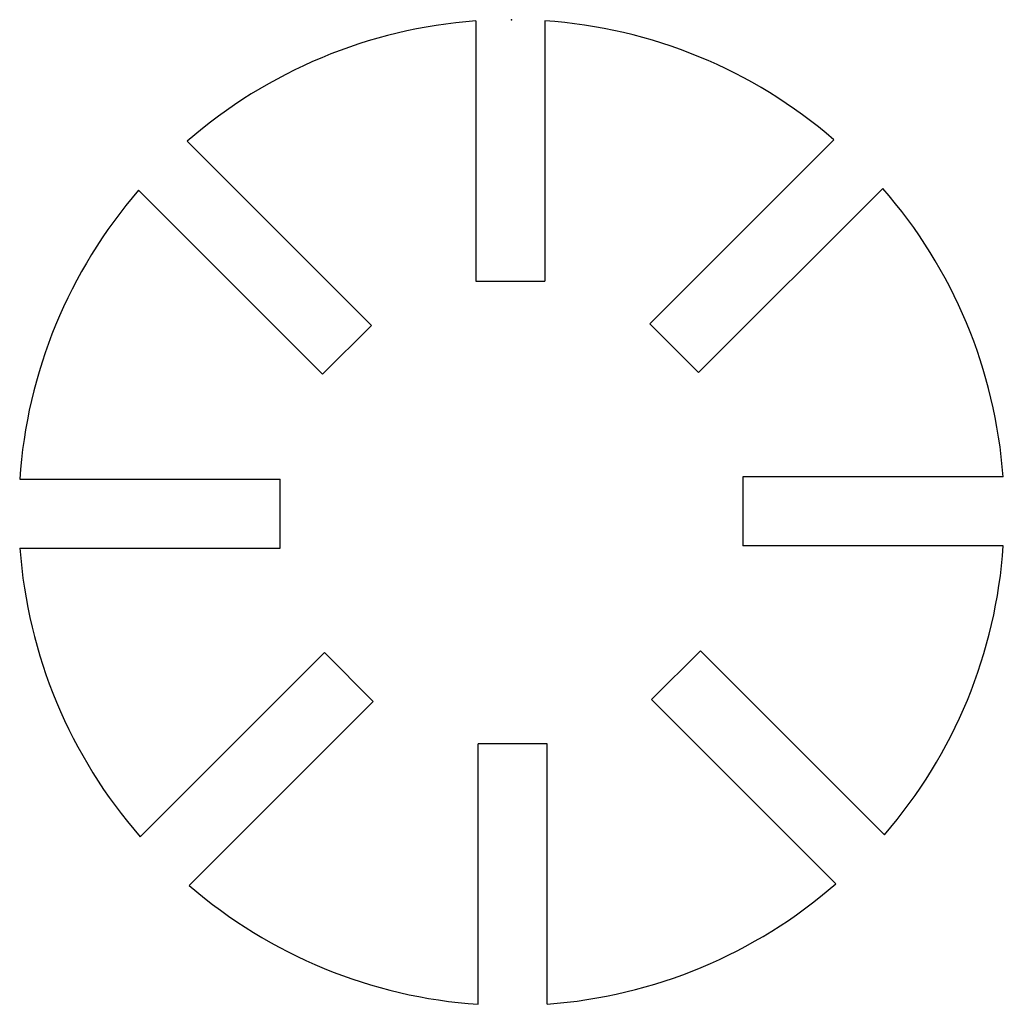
# Model space of a CAD drawing. Header units: millimetres. Extents: x -20 to 20, y -20 to 20.
import ezdxf

# ---------------------------------------------------------------- set-up
doc = ezdxf.new("R2010")
doc.units = ezdxf.units.MM
doc.header["$PDSIZE"] = -1

msp = doc.modelspace()

# ---------------------------------------------------------------- linework, layer by layer
at = {"color": 7, "linetype": 'Continuous'}
for p, q in [((-1.45, 19.947), (-1.45, 9.387)), ((1.35, 19.954), (1.35, 9.387)), ((-13.155, 15.064), (-5.683, 7.592)), ((13.08, 15.13), (5.612, 7.663)), ((-15.13, 13.08), (-7.663, 5.612)), ((15.064, 13.155), (7.592, 5.683)), ((-1.45, 9.387), (1.35, 9.387)), ((-7.663, 5.612), (-5.683, 7.592)), ((5.612, 7.663), (7.592, 5.683)), ((-19.954, 1.35), (-9.387, 1.35)), ((-9.387, -1.45), (-9.387, 1.35)), ((19.947, 1.45), (9.387, 1.45)), ((9.387, 1.45), (9.387, -1.35)), ((-19.947, -1.45), (-9.387, -1.45)), ((19.954, -1.35), (9.387, -1.35)), ((-15.064, -13.155), (-7.592, -5.683)), ((-5.612, -7.663), (-7.592, -5.683)), ((7.663, -5.612), (5.683, -7.592)), ((15.13, -13.08), (7.663, -5.612)), ((-13.08, -15.13), (-5.612, -7.663)), ((13.155, -15.064), (5.683, -7.592)), ((1.45, -9.387), (-1.35, -9.387)), ((-1.35, -19.954), (-1.35, -9.387)), ((1.45, -19.947), (1.45, -9.387))]:
    msp.add_line(p, q, dxfattribs=at)
for start, end in [(94.1576, 131.1296), (49.1576, 86.1296), (139.1576, 176.1296), (4.1576, 41.1296), (184.1576, 221.1296), (319.1576, 356.1296), (229.1576, 266.1296), (274.1576, 311.1296)]:
    msp.add_arc((0, 0), 20, start, end, dxfattribs=at)
msp.add_point((0, 20), dxfattribs=at)

doc.saveas('drawing.dxf')
